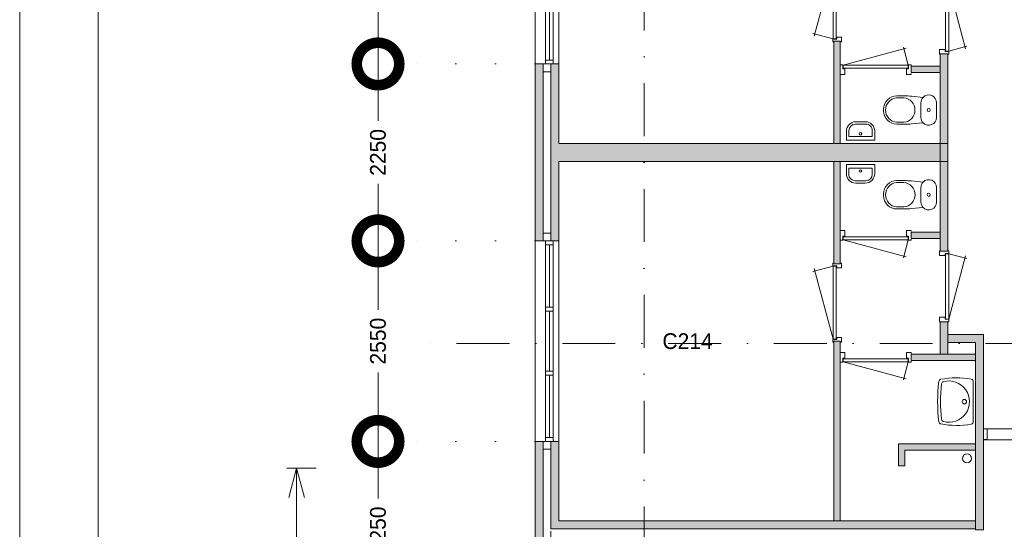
# Model space of a CAD drawing. Header units: millimetres. Extents: x -8493 to 75607, y -19302 to 56340.
# Tile 15 of 40: x -8493 to 4031, y 15130 to 21611. Entities that reach past the tile are written whole.
import ezdxf
from ezdxf.enums import TextEntityAlignment as Align

# ---------------------------------------------------------------- set-up
doc = ezdxf.new("R2010")
doc.units = ezdxf.units.MM
doc.header["$PDMODE"] = 3
doc.header["$PDSIZE"] = 1
doc.linetypes.add('DGN1', pattern=[504.6, 0, -504.6])
doc.linetypes.add('DGN4', pattern=[1345.6, 672.8, -336.4, 0, -336.4])
for name, color, linetype in [('1', 7, 'Continuous'), ('16', 7, 'Continuous'), ('17', 7, 'Continuous'), ('30', 7, 'Continuous'), ('31', 7, 'Continuous'), ('32', 7, 'Continuous'), ('33', 7, 'Continuous'), ('40', 7, 'Continuous'), ('48', 7, 'Continuous'), ('56', 7, 'Continuous'), ('58', 7, 'Continuous'), ('62', 7, 'Continuous')]:
    doc.layers.add(name, color=color, linetype=linetype)
doc.styles.add('dgn003', font='dgn003.shx')
doc.styles.get("Standard").update_dxf_attribs({"font": 'arial.ttf'})
doc.dimstyles.get("Standard").update_dxf_attribs({"dimtxt": 0.18, "dimasz": 0.18, "dimexe": 0.18, "dimexo": 0.0625, "dimgap": 0.09, "dimtad": 0, "dimtih": 1, "dimtoh": 1, "dimdec": 4, "dimzin": 0, "dimdsep": 46, "dimtxsty": 'Standard', "dimcen": 0.09, "dimadec": 0, "dimazin": 0, "dimtfac": 1, "dimtdec": 4, "dimtofl": 0, "dimtmove": 0, "dimatfit": 3, "dimfxl": 1, "dimtolj": 1, "dimtzin": 0, "dimarcsym": 0})

# ---------------------------------------------------------------- blocks, each defined once
blk = doc.blocks.new('_Open30')
at = {"color": 0, "linetype": 'ByBlock', "lineweight": -2}
for p, q in [((-1, 0.268), (0, 0)), ((0, 0), (-1, -0.268)), ((0, 0), (-1, 0))]:
    blk.add_line(p, q, dxfattribs=at)
blk = doc.blocks.new('*D3847')
at = {"layer": '58', "color": 92, "linetype": 'Continuous', "lineweight": 0, "transparency": 16777216}
for p, q in [((-4721, 15908), (-5096, 15908)), ((-4721, 2908), (-5096, 2908))]:
    blk.add_line(p, q, dxfattribs=at)
at = {"layer": '58', "color": 3, "linetype": 'Continuous', "lineweight": 0, "transparency": 16777216}
for p, q in [((-4971, 15533), (-4971, 9991)), ((-4971, 3283), (-4971, 8825))]:
    blk.add_line(p, q, dxfattribs=at)
at = {"layer": 'Defpoints', "color": 0, "linetype": 'Continuous', "transparency": 16777216}
for p in [(-1935, 15908), (-4971, 2908), (-1935, 2908)]:
    blk.add_point(p, dxfattribs=at)
at = {"layer": '58', "color": 3, "linetype": 'Continuous', "lineweight": 0, "transparency": 16777216, "xscale": 375, "yscale": 375, "zscale": 375}
for p, rotation in [((-4971, 15908), 90), ((-4971, 2908), 270)]:
    blk.add_blockref('_Open30', p, dxfattribs=dict(at, rotation=rotation))
at = {"layer": '58', "color": 3, "linetype": 'Continuous', "lineweight": 0, "transparency": 16777216, "insert": (-4971, 9408), "char_height": 250, "attachment_point": 5, "rotation": 90, "style": 'dgn003'}
blk.add_mtext('\\A1;13000', dxfattribs=at)
blk = doc.blocks.new('830R10157')
at = {"layer": '33', "color": 1, "linetype": 'Continuous', "lineweight": 0}
for p, q in [((108, -38), (336.87, -99.32)), ((108, -868), (322.82, -66.28))]:
    blk.add_line(p, q, dxfattribs=at)
at = {"layer": '33', "color": 92, "linetype": 'Continuous', "lineweight": 13, "true_color": 0x00e100, "flags": 128}
for points in [[(100, 0), (111, 0), (111, -35), (61, -35), (61, -60), (-11, -60), (-11, 0), (0, 0)], [(100, -906), (111, -906), (111, -871), (61, -871), (61, -846), (-11, -846), (-11, -906), (0, -906)]]:
    blk.add_lwpolyline(points, dxfattribs=at)
at = {"layer": '33', "color": 2, "linetype": 'Continuous', "lineweight": 13, "true_color": 0xf0f000, "flags": 128}
blk.add_lwpolyline([(108, -868), (108, -38), (68, -38), (68, -868), (108, -868)], dxfattribs=at)
blk = doc.blocks.new('CLOS0252')
at = {"layer": '40', "color": 7, "linetype": 'Continuous', "lineweight": 0}
for p, q in [((-528, 155), (-436, 155)), ((-670, -1), (-670, 1)), ((-220, -92), (-220, 92)), ((-528, -155), (-436, -155))]:
    blk.add_line(p, q, dxfattribs=at)
at = {"layer": '40', "color": 7, "linetype": 'Continuous', "lineweight": 0, "flags": 128}
for points in [[(-338, -176), (-192, -162), (-192, -162, 0.674333), (-20, -92), (-20, -92), (-20, 92), (-20, 92, 0.674333), (-192, 162), (-192, 162), (-338, 176), (-338, 176, 0.023285), (-431, 180), (-431, 180), (-525, 180), (-525, 180, 0.414214), (-695, 10), (-695, 10), (-695, -10), (-695, -10, 0.414214), (-525, -180), (-525, -180), (-431, -180), (-431, -180, 0.023285), (-338, -176)], [(-220, 92, -0.194504), (-192, 162)], [(-192, -162, -0.194504), (-220, -92)]]:
    blk.add_lwpolyline(points, format="xyb", dxfattribs=at)
at = {"layer": '40', "color": 7, "linetype": 'Continuous', "lineweight": 0}
blk.add_circle((-120, 0), 20, dxfattribs=at)
for centre, start, end in [((-514, 0), 94.9259, 265.0741), ((-450, 0), 274.9263, 85.0736)]:
    blk.add_arc(centre, 156, start, end, dxfattribs=at)
blk = doc.blocks.new('FT0152')
at = {"layer": '40', "color": 7, "linetype": 'Continuous', "lineweight": 0}
for p, q in [((180, -20), (-180, -20)), ((149, -65), (-149, -65)), ((-149, -65), (-149, -144)), ((180, -135), (180, -20))]:
    blk.add_line(p, q, dxfattribs=at)
at = {"layer": '40', "color": 7, "linetype": 'Continuous', "lineweight": 0, "flags": 128}
for points in [[(-180, -20), (-180, -135)], [(149, -144), (149, -65)], [(-69, -224), (69, -224)], [(-60, -255), (60, -255)]]:
    blk.add_lwpolyline(points, dxfattribs=at)
for points in [[(-60, -255, -0.414214), (-180, -135)], [(-69, -224, -0.414214), (-149, -144)]]:
    blk.add_lwpolyline(points, format="xyb", dxfattribs=at)
at = {"layer": '40', "color": 7, "linetype": 'Continuous', "lineweight": 0}
blk.add_circle((-1, -101), 15.1, dxfattribs=at)
for centre, radius in [((60, -135), 120), ((69, -144), 80)]:
    blk.add_arc(centre, radius, 270, 0, dxfattribs=at)
blk = doc.blocks.new('830R10158')
at = {"layer": '33', "color": 1, "linetype": 'Continuous', "lineweight": 0}
for p, q in [((-868, -108), (-66.28, -322.82)), ((-38, -108), (-99.32, -336.87))]:
    blk.add_line(p, q, dxfattribs=at)
at = {"layer": '33', "color": 92, "linetype": 'Continuous', "lineweight": 13, "true_color": 0x00e100, "flags": 128}
for points in [[(-906, -100), (-906, -111), (-871, -111), (-871, -61), (-846, -61), (-846, 11), (-906, 11), (-906, 0)], [(0, -100), (0, -111), (-35, -111), (-35, -61), (-60, -61), (-60, 11), (0, 11), (0, 0)]]:
    blk.add_lwpolyline(points, dxfattribs=at)
at = {"layer": '33', "color": 2, "linetype": 'Continuous', "lineweight": 13, "true_color": 0xf0f000, "flags": 128}
blk.add_lwpolyline([(-868, -108), (-38, -108), (-38, -68), (-868, -68), (-868, -108)], dxfattribs=at)
blk = doc.blocks.new('930L0953')
at = {"layer": '33', "color": 1, "linetype": 'Continuous', "lineweight": 0}
for p, q in [((-98, 968), (-353.44, 899.56)), ((-98, 38), (-338.7, 936.31))]:
    blk.add_line(p, q, dxfattribs=at)
at = {"layer": '33', "color": 92, "linetype": 'Continuous', "lineweight": 13, "true_color": 0x00e100, "flags": 128}
for points in [[(-90, 1006), (-101, 1006), (-101, 971), (-51, 971), (-51, 946), (11, 946), (11, 1006), (0, 1006)], [(-90, 0), (-101, 0), (-101, 35), (-51, 35), (-51, 60), (11, 60), (11, 0), (0, 0)]]:
    blk.add_lwpolyline(points, dxfattribs=at)
at = {"layer": '33', "color": 2, "linetype": 'Continuous', "lineweight": 13, "true_color": 0xf0f000, "flags": 128}
blk.add_lwpolyline([(-98, 968), (-98, 38), (-58, 38), (-58, 968), (-98, 968)], dxfattribs=at)
blk = doc.blocks.new('WT0152')
at = {"layer": '40', "color": 7, "linetype": 'Continuous', "lineweight": 0}
blk.add_line((-20, -253), (-20, 253), dxfattribs=at)
at = {"layer": '40', "color": 7, "linetype": 'Continuous', "lineweight": 0, "flags": 128}
for points in [[(-459, -256, -0.059915), (-459, 256)], [(-459, 256, -0.328769), (-432, 284)], [(-432, 284, -0.090801), (-47, 286)], [(-425, 226, -0.309671), (-401, 254)], [(-401, 254, -1.30637), (-401, -254)], [(-47, 286, -0.363957), (-20, 253)], [(-425, -226, -0.052773), (-425, 226)], [(-401, -254, -0.309671), (-425, -226)], [(-432, -284, -0.328769), (-459, -256)], [(-47, -286, -0.090801), (-432, -284)], [(-20, -253, -0.363957), (-47, -286)]]:
    blk.add_lwpolyline(points, format="xyb", dxfattribs=at)
at = {"layer": '40', "color": 7, "linetype": 'Continuous', "lineweight": 0}
blk.add_circle((-133, 0), 28.1, dxfattribs=at)
blk = doc.blocks.new('830R10159')
at = {"layer": '33', "color": 1, "linetype": 'Continuous', "lineweight": 0}
for p, q in [((-868, -108), (-66.28, -322.82)), ((-38, -108), (-99.32, -336.87))]:
    blk.add_line(p, q, dxfattribs=at)
at = {"layer": '33', "color": 92, "linetype": 'Continuous', "lineweight": 13, "true_color": 0x00e100, "flags": 128}
for points in [[(-906, -100), (-906, -111), (-871, -111), (-871, -61), (-846, -61), (-846, 11), (-906, 11), (-906, 0)], [(0, -100), (0, -111), (-35, -111), (-35, -61), (-60, -61), (-60, 11), (0, 11), (0, 0)]]:
    blk.add_lwpolyline(points, dxfattribs=at)
at = {"layer": '33', "color": 2, "linetype": 'Continuous', "lineweight": 13, "true_color": 0xf0f000, "flags": 128}
blk.add_lwpolyline([(-868, -108), (-38, -108), (-38, -68), (-868, -68), (-868, -108)], dxfattribs=at)
blk = doc.blocks.new('830R10160')
at = {"layer": '33', "color": 1, "linetype": 'Continuous', "lineweight": 0}
for p, q in [((108, 868), (322.82, 66.28)), ((108, 38), (336.87, 99.32))]:
    blk.add_line(p, q, dxfattribs=at)
at = {"layer": '33', "color": 92, "linetype": 'Continuous', "lineweight": 13, "true_color": 0x00e100, "flags": 128}
for points in [[(100, 906), (111, 906), (111, 871), (61, 871), (61, 846), (-11, 846), (-11, 906), (0, 906)], [(100, 0), (111, 0), (111, 35), (61, 35), (61, 60), (-11, 60), (-11, 0), (0, 0)]]:
    blk.add_lwpolyline(points, dxfattribs=at)
at = {"layer": '33', "color": 2, "linetype": 'Continuous', "lineweight": 13, "true_color": 0xf0f000, "flags": 128}
blk.add_lwpolyline([(108, 868), (108, 38), (68, 38), (68, 868), (108, 868)], dxfattribs=at)
blk = doc.blocks.new('CLOS0253')
at = {"layer": '40', "color": 7, "linetype": 'Continuous', "lineweight": 0}
for p, q in [((-528, 155), (-436, 155)), ((-670, 1), (-670, -1)), ((-220, 92), (-220, -93)), ((-528, -155), (-436, -155))]:
    blk.add_line(p, q, dxfattribs=at)
at = {"layer": '40', "color": 7, "linetype": 'Continuous', "lineweight": 0, "flags": 128}
for points in [[(-338, 176), (-192, 162), (-192, 162, -0.674333), (-20, 92), (-20, 92), (-20, -93), (-20, -93, -0.674333), (-192, -162), (-192, -162), (-338, -176), (-338, -176, -0.023285), (-431, -180), (-431, -180), (-525, -180), (-525, -180, -0.414214), (-695, -10), (-695, -10), (-695, 10), (-695, 10, -0.414214), (-525, 180), (-525, 180), (-431, 180), (-431, 180, -0.023285), (-338, 176)], [(-528, -155, -0.917521), (-528, 155)], [(-437, 155, -0.917514), (-437, -155)]]:
    blk.add_lwpolyline(points, format="xyb", dxfattribs=at)
at = {"layer": '40', "color": 7, "linetype": 'Continuous', "lineweight": 0}
blk.add_circle((-120, 0), 20, dxfattribs=at)
for centre, start, end in [((-120, 92), 135.9727, 180), ((-120, -93), 180, 224.0273)]:
    blk.add_arc(centre, 100, start, end, dxfattribs=at)
blk = doc.blocks.new('FT0153')
at = {"layer": '40', "color": 7, "linetype": 'Continuous', "lineweight": 0}
for p, q in [((-149, 65), (-149, 144)), ((180, 135), (180, 20)), ((180, 20), (-180, 20)), ((149, 65), (-149, 65))]:
    blk.add_line(p, q, dxfattribs=at)
at = {"layer": '40', "color": 7, "linetype": 'Continuous', "lineweight": 0, "flags": 128}
for points in [[(-60, 255), (60, 255)], [(-180, 20), (-180, 135)], [(-69, 224), (69, 224)], [(149, 144), (149, 65)]]:
    blk.add_lwpolyline(points, dxfattribs=at)
for points in [[(60, 255, -0.414214), (180, 135)], [(69, 224, -0.414214), (149, 144)]]:
    blk.add_lwpolyline(points, format="xyb", dxfattribs=at)
at = {"layer": '40', "color": 7, "linetype": 'Continuous', "lineweight": 0}
blk.add_circle((-1, 101), 15.1, dxfattribs=at)
for centre, radius in [((-60, 135), 120), ((-69, 144), 80)]:
    blk.add_arc(centre, radius, 90, 180, dxfattribs=at)
blk = doc.blocks.new('830R10161')
at = {"layer": '33', "color": 1, "linetype": 'Continuous', "lineweight": 0}
for p, q in [((-868, 108), (-66.28, 322.82)), ((-38, 108), (-99.32, 336.87))]:
    blk.add_line(p, q, dxfattribs=at)
at = {"layer": '33', "color": 92, "linetype": 'Continuous', "lineweight": 13, "true_color": 0x00e100, "flags": 128}
for points in [[(-906, 100), (-906, 111), (-871, 111), (-871, 61), (-846, 61), (-846, -11), (-906, -11), (-906, 0)], [(0, 100), (0, 111), (-35, 111), (-35, 61), (-60, 61), (-60, -11), (0, -11), (0, 0)]]:
    blk.add_lwpolyline(points, dxfattribs=at)
at = {"layer": '33', "color": 2, "linetype": 'Continuous', "lineweight": 13, "true_color": 0xf0f000, "flags": 128}
blk.add_lwpolyline([(-868, 108), (-38, 108), (-38, 68), (-868, 68), (-868, 108)], dxfattribs=at)
blk = doc.blocks.new('930L0954')
at = {"layer": '33', "color": 1, "linetype": 'Continuous', "lineweight": 0}
for p, q in [((-98, -38), (-338.7, -936.31)), ((-98, -968), (-353.44, -899.56))]:
    blk.add_line(p, q, dxfattribs=at)
at = {"layer": '33', "color": 92, "linetype": 'Continuous', "lineweight": 13, "true_color": 0x00e100, "flags": 128}
for points in [[(-90, 0), (-101, 0), (-101, -35), (-51, -35), (-51, -60), (11, -60), (11, 0), (0, 0)], [(-90, -1006), (-101, -1006), (-101, -971), (-51, -971), (-51, -946), (11, -946), (11, -1006), (0, -1006)]]:
    blk.add_lwpolyline(points, dxfattribs=at)
at = {"layer": '33', "color": 2, "linetype": 'Continuous', "lineweight": 13, "true_color": 0xf0f000, "flags": 128}
blk.add_lwpolyline([(-98, -968), (-98, -38), (-58, -38), (-58, -968), (-98, -968)], dxfattribs=at)
blk = doc.blocks.new('A1')
at = {"layer": '1', "color": 1, "linetype": 'Continuous', "lineweight": 0}
blk.add_line((0, 59400), (0, 0), dxfattribs=at)
at = {"layer": '1', "color": 52, "linetype": 'Continuous', "lineweight": 0, "true_color": 0xc3c300, "flags": 128}
blk.add_lwpolyline([(1000, 1000), (83100, 1000), (83100, 58400), (1000, 58400), (1000, 1000)], dxfattribs=at)
blk = doc.blocks.new('_DotSmall')
at = {"color": 0, "linetype": 'ByBlock', "const_width": 0.5}
blk.add_lwpolyline([(-0.0625, 0, 1), (0.0625, 0, 1)], format="xyb", close=True, dxfattribs=at)
blk = doc.blocks.new('*D3701')
at = {"layer": '58', "color": 3, "linetype": 'Continuous', "lineweight": 0, "transparency": 16777216}
for p, q in [((-3935.24, 16247.77), (-3935.24, 15522.77)), ((-3935.24, 13997.77), (-3935.24, 14722.77))]:
    blk.add_line(p, q, dxfattribs=at)
at = {"layer": 'Defpoints', "color": 0, "linetype": 'Continuous', "transparency": 16777216}
for p in [(-1935.24, 16247.77), (-3935.24, 13997.77), (-1935.24, 13997.77)]:
    blk.add_point(p, dxfattribs=at)
at = {"layer": '58', "color": 3, "linetype": 'Continuous', "lineweight": 0, "transparency": 16777216, "xscale": 1080, "yscale": 1080, "zscale": 1080}
for p, rotation in [((-3935.24, 16247.77), 90), ((-3935.24, 13997.77), 270)]:
    blk.add_blockref('_DotSmall', p, dxfattribs=dict(at, rotation=rotation))
at = {"layer": '58', "color": 3, "linetype": 'Continuous', "lineweight": 0, "transparency": 16777216, "insert": (-3935.24, 15122.77), "char_height": 200, "attachment_point": 5, "rotation": 90, "style": 'dgn003'}
blk.add_mtext('\\A1;2250', dxfattribs=at)
blk = doc.blocks.new('*D3702')
at = {"layer": '58', "color": 3, "linetype": 'Continuous', "lineweight": 0, "transparency": 16777216}
for p, q in [((-3935.24, 18797.77), (-3935.24, 17922.77)), ((-3935.24, 16247.77), (-3935.24, 17122.77))]:
    blk.add_line(p, q, dxfattribs=at)
at = {"layer": 'Defpoints', "color": 0, "linetype": 'Continuous', "transparency": 16777216}
for p in [(-1935.24, 18797.77), (-3935.24, 16247.77), (-1935.24, 16247.77)]:
    blk.add_point(p, dxfattribs=at)
at = {"layer": '58', "color": 3, "linetype": 'Continuous', "lineweight": 0, "transparency": 16777216, "xscale": 1080, "yscale": 1080, "zscale": 1080}
for p, rotation in [((-3935.24, 18797.77), 90), ((-3935.24, 16247.77), 270)]:
    blk.add_blockref('_DotSmall', p, dxfattribs=dict(at, rotation=rotation))
at = {"layer": '58', "color": 3, "linetype": 'Continuous', "lineweight": 0, "transparency": 16777216, "insert": (-3935.24, 17522.77), "char_height": 200, "attachment_point": 5, "rotation": 90, "style": 'dgn003'}
blk.add_mtext('\\A1;2550', dxfattribs=at)
blk = doc.blocks.new('*D3703')
at = {"layer": '58', "color": 3, "linetype": 'Continuous', "lineweight": 0, "transparency": 16777216}
for p, q in [((-3935.24, 21047.77), (-3935.24, 20322.77)), ((-3935.24, 18797.77), (-3935.24, 19522.77))]:
    blk.add_line(p, q, dxfattribs=at)
at = {"layer": 'Defpoints', "color": 0, "linetype": 'Continuous', "transparency": 16777216}
for p in [(-1967.06, 21047.77), (-3935.24, 18797.77), (-1967.06, 18797.77)]:
    blk.add_point(p, dxfattribs=at)
at = {"layer": '58', "color": 3, "linetype": 'Continuous', "lineweight": 0, "transparency": 16777216, "xscale": 1080, "yscale": 1080, "zscale": 1080}
for p, rotation in [((-3935.24, 21047.77), 90), ((-3935.24, 18797.77), 270)]:
    blk.add_blockref('_DotSmall', p, dxfattribs=dict(at, rotation=rotation))
at = {"layer": '58', "color": 3, "linetype": 'Continuous', "lineweight": 0, "transparency": 16777216, "insert": (-3935.24, 19922.77), "char_height": 200, "attachment_point": 5, "rotation": 90, "style": 'dgn003'}
blk.add_mtext('\\A1;2250', dxfattribs=at)
blk = doc.blocks.new('*D3704')
at = {"layer": '58', "color": 3, "linetype": 'Continuous', "lineweight": 0, "transparency": 16777216}
for p, q in [((-3935.24, 23597.77), (-3935.24, 22722.77)), ((-3935.24, 21047.77), (-3935.24, 21922.77))]:
    blk.add_line(p, q, dxfattribs=at)
at = {"layer": 'Defpoints', "color": 0, "linetype": 'Continuous', "transparency": 16777216}
for p in [(-3935.24, 23597.77), (-1935.24, 23597.77), (-1935.24, 21047.77)]:
    blk.add_point(p, dxfattribs=at)
at = {"layer": '58', "color": 3, "linetype": 'Continuous', "lineweight": 0, "transparency": 16777216, "xscale": 1080, "yscale": 1080, "zscale": 1080}
for p, rotation in [((-3935.24, 23597.77), 90), ((-3935.24, 21047.77), 270)]:
    blk.add_blockref('_DotSmall', p, dxfattribs=dict(at, rotation=rotation))
at = {"layer": '58', "color": 3, "linetype": 'Continuous', "lineweight": 0, "transparency": 16777216, "insert": (-3935.24, 22322.77), "char_height": 200, "attachment_point": 5, "rotation": 270, "style": 'dgn003'}
blk.add_mtext('\\A1;2550', dxfattribs=at)

msp = doc.modelspace()

# ---------------------------------------------------------------- hatches: boundary and pattern name
at = {"layer": '62'}
for color, points in [(9, [(1944.76, 21337.77), (1944.76, 20037.77), (1864.76, 20037.77), (1864.76, 21337.77)]), (7, [(3214.76, 21177.77), (3214.76, 19807.77), (3314.76, 19807.77), (3314.76, 21177.77)]), (7, [(-1835.24, 21047.77), (-1835.24, 18797.77), (-1935.24, 18797.77), (-1935.24, 21047.77)]), (9, [(-1735.24, 21047.77), (-1635.24, 21047.77), (-1635.24, 20037.77), (3214.76, 20037.77), (3214.76, 19807.77), (-1635.24, 19807.77), (-1635.24, 18797.77), (-1735.24, 18797.77)]), (9, [(2844.76, 21017.77), (2844.76, 20937.77), (3214.76, 20937.77), (3214.76, 21017.77)]), (7, [(3214.76, 18667.77), (3214.76, 20037.77), (3314.76, 20037.77), (3314.76, 18667.77)]), (9, [(1944.76, 18507.77), (1944.76, 19807.77), (1864.76, 19807.77), (1864.76, 18507.77)]), (9, [(2844.76, 18827.77), (2844.76, 18907.77), (3214.76, 18907.77), (3214.76, 18827.77)]), (7, [(3214.76, 17357.77), (3214.76, 17767.77), (3314.76, 17767.77), (3314.76, 17357.77)]), (7, [(3764.76, 15122.77), (3664.76, 15122.77), (3664.76, 17507.77), (3314.76, 17507.77), (3314.76, 17607.77), (3764.76, 17607.77)]), (9, [(1944.76, 15237.77), (1944.76, 17522.77), (1864.76, 17522.77), (1864.76, 15237.77)]), (9, [(2844.76, 17277.77), (2844.76, 17357.77), (3664.76, 17357.77), (3664.76, 17277.77)]), (7, [(-1835.24, 16247.77), (-1835.24, 13997.77), (-1935.24, 13997.77), (-1935.24, 16247.77)]), (9, [(-1735.24, 16247.77), (-1635.24, 16247.77), (-1635.24, 15237.77), (3664.76, 15237.77), (3664.76, 15137.77), (-1735.24, 15137.77)]), (9, [(2764.76, 15937.77), (2684.76, 15937.77), (2684.76, 16217.77), (3664.76, 16217.77), (3664.76, 16137.77), (2764.76, 16137.77)])]:
    msp.add_hatch(color=color, dxfattribs=at).paths.add_polyline_path(points)

# ---------------------------------------------------------------- linework, layer by layer
at = {"layer": '16', "color": 92, "linetype": 'Continuous', "lineweight": 0, "true_color": 0x00e100, "flags": 128}
for points in [[(1944.76, 20037.77), (1944.76, 21337.77), (1864.76, 21337.77), (1864.76, 20037.77), (1944.76, 20037.77)], [(3314.76, 21177.77), (3314.76, 19807.77), (3214.76, 19807.77), (3214.76, 21177.77), (3314.76, 21177.77)], [(-1635.24, 19807.77), (-1635.24, 18797.77), (-1935.24, 18797.77), (-1935.24, 21047.77), (-1635.24, 21047.77), (-1635.24, 20037.77)], [(-1735.24, 19937.77), (-1735.24, 18897.77), (-1835.24, 18897.77), (-1835.24, 20947.77), (-1735.24, 20947.77), (-1735.24, 19937.77)], [(3214.76, 21017.77), (3214.76, 20937.77), (2844.76, 20937.77), (2844.76, 21017.77), (3214.76, 21017.77)], [(3314.76, 18667.77), (3314.76, 20037.77), (3214.76, 20037.77), (3214.76, 18667.77), (3314.76, 18667.77)], [(1944.76, 19807.77), (1944.76, 18507.77), (1864.76, 18507.77), (1864.76, 19807.77), (1944.76, 19807.77)], [(3214.76, 18827.77), (3214.76, 18907.77), (2844.76, 18907.77), (2844.76, 18827.77), (3214.76, 18827.77)], [(3314.76, 17357.77), (3314.76, 17767.77), (3214.76, 17767.77), (3214.76, 17357.77), (3314.76, 17357.77)], [(3764.76, 15122.77), (3764.76, 17607.77), (3314.76, 17607.77), (3314.76, 17507.77), (3664.76, 17507.77), (3664.76, 15122.77), (3764.76, 15122.77)], [(1944.76, 17522.77), (1944.76, 15237.77), (1864.76, 15237.77), (1864.76, 17522.77), (1944.76, 17522.77)], [(3664.76, 17277.77), (3664.76, 17357.77), (2844.76, 17357.77), (2844.76, 17277.77), (3664.76, 17277.77)], [(-1635.24, 15007.77), (-1635.24, 13997.77), (-1935.24, 13997.77), (-1935.24, 16247.77), (-1635.24, 16247.77), (-1635.24, 15237.77)], [(3664.76, 16137.77), (2764.76, 16137.77), (2764.76, 15937.77), (2684.76, 15937.77), (2684.76, 16217.77), (3664.76, 16217.77), (3664.76, 16137.77)], [(-1735.24, 15107.77), (-1735.24, 14097.77), (-1835.24, 14097.77), (-1835.24, 16147.77), (-1735.24, 16147.77), (-1735.24, 15137.77)]]:
    msp.add_lwpolyline(points, dxfattribs=at)
at = {"layer": '17', "color": 92, "linetype": 'Continuous', "lineweight": 0, "true_color": 0x00e100}
for p, q in [((-1635.24, 20037.77), (3214.76, 20037.77)), ((-1635.24, 19807.77), (3214.76, 19807.77))]:
    msp.add_line(p, q, dxfattribs=at)
at = {"layer": '17', "color": 92, "linetype": 'Continuous', "lineweight": 0, "true_color": 0x00e100, "flags": 128}
msp.add_lwpolyline([(-1735.24, 15137.77), (3664.76, 15137.77), (3664.76, 15237.77), (-1635.24, 15237.77)], dxfattribs=at)
at = {"layer": '30', "color": 3, "linetype": 'Continuous', "lineweight": 0}
for p, q in [((-1935.24, 23597.77), (-1935.24, 21047.77)), ((-1635.24, 23597.77), (-1635.24, 21047.77)), ((-1935.24, 16247.77), (-1935.24, 18797.77)), ((-1735.24, 18897.77), (-1835.24, 18897.77)), ((-1635.24, 16247.77), (-1635.24, 18797.77))]:
    msp.add_line(p, q, dxfattribs=at)
at = {"layer": '31', "color": 3, "linetype": 'Continuous', "lineweight": 0}
for p, q in [((3764.76, 16409.53), (5364.76, 16409.53)), ((3764.76, 16269.53), (5364.76, 16269.53))]:
    msp.add_line(p, q, dxfattribs=at)
at = {"layer": '32', "color": 3, "linetype": 'Continuous', "lineweight": 0}
for p, q in [((-1805.24, 21097.77), (-1805.24, 23547.77)), ((-1705.24, 23547.77), (-1705.24, 21047.77)), ((-1755.24, 21889.43), (-1755.24, 21097.77)), ((-1705.24, 16297.77), (-1705.24, 18797.77)), ((-1805.24, 18747.77), (-1805.24, 16297.77)), ((-1755.24, 17956.11), (-1755.24, 18747.77)), ((-1755.24, 17139.44), (-1755.24, 17906.11)), ((-1755.24, 16297.77), (-1755.24, 17089.44)), ((-1805.24, 16297.77), (-1705.24, 16297.77))]:
    msp.add_line(p, q, dxfattribs=at)
at = {"layer": '32', "color": 3, "linetype": 'Continuous', "lineweight": 0, "flags": 128}
for points in [[(-1705.24, 21097.77), (-1705.24, 21047.77), (-1805.24, 21047.77), (-1805.24, 21097.77), (-1705.24, 21097.77)], [(-1705.24, 18747.77), (-1705.24, 18797.77), (-1805.24, 18797.77), (-1805.24, 18747.77), (-1705.24, 18747.77)], [(-1705.24, 17906.11), (-1705.24, 17956.11), (-1805.24, 17956.11), (-1805.24, 17906.11), (-1705.24, 17906.11)], [(-1705.24, 17089.44), (-1705.24, 17139.44), (-1805.24, 17139.44), (-1805.24, 17089.44), (-1705.24, 17089.44)], [(3764.76, 16409.53), (3814.76, 16409.53), (3814.76, 16270.53), (3764.76, 16270.53), (3764.76, 16409.53)], [(-1705.24, 16247.77), (-1705.24, 16297.77), (-1805.24, 16297.77), (-1805.24, 16247.77), (-1705.24, 16247.77)]]:
    msp.add_lwpolyline(points, dxfattribs=at)
at = {"layer": '40', "color": 3, "linetype": 'Continuous', "lineweight": 0}
msp.add_circle((3556.16, 16031.01), 57.46, dxfattribs=at)
at = {"layer": '56', "color": 3, "linetype": 'DGN4', "lineweight": 0}
for p, q in [((-550.24, 50407.77), (-550.24, 1407.77)), ((51564.76, 17492.77), (-3435.24, 17492.77))]:
    msp.add_line(p, q, dxfattribs=at)
at = {"layer": '58', "color": 3, "linetype": 'DGN1', "lineweight": 0}
for p, q in [((-1935.24, 21047.77), (-3935.24, 21047.77)), ((-1935.24, 18797.77), (-3935.24, 18797.77)), ((-1935.24, 16247.77), (-3935.24, 16247.77))]:
    msp.add_line(p, q, dxfattribs=at)
at = {"layer": '62', "color": 9, "linetype": 'Continuous', "lineweight": 0, "flags": 128}
for points in [[(1944.76, 21337.77), (1944.76, 20037.77), (1864.76, 20037.77), (1864.76, 21337.77), (1944.76, 21337.77)], [(-1735.24, 21047.77), (-1635.24, 21047.77), (-1635.24, 20037.77), (3214.76, 20037.77), (3214.76, 19807.77), (-1635.24, 19807.77), (-1635.24, 18797.77), (-1735.24, 18797.77), (-1735.24, 21047.77)], [(2844.76, 21017.77), (2844.76, 20937.77), (3214.76, 20937.77), (3214.76, 21017.77), (2844.76, 21017.77)], [(1944.76, 18507.77), (1944.76, 19807.77), (1864.76, 19807.77), (1864.76, 18507.77), (1944.76, 18507.77)], [(2844.76, 18827.77), (2844.76, 18907.77), (3214.76, 18907.77), (3214.76, 18827.77), (2844.76, 18827.77)], [(1944.76, 15237.77), (1944.76, 17522.77), (1864.76, 17522.77), (1864.76, 15237.77), (1944.76, 15237.77)], [(2844.76, 17277.77), (2844.76, 17357.77), (3664.76, 17357.77), (3664.76, 17277.77), (2844.76, 17277.77)], [(-1735.24, 16247.77), (-1635.24, 16247.77), (-1635.24, 15237.77), (3664.76, 15237.77), (3664.76, 15137.77), (-1735.24, 15137.77), (-1735.24, 16247.77)], [(2764.76, 15937.77), (2684.76, 15937.77), (2684.76, 16217.77), (3664.76, 16217.77), (3664.76, 16137.77), (2764.76, 16137.77), (2764.76, 15937.77)]]:
    msp.add_lwpolyline(points, dxfattribs=at)
at = {"layer": '62', "color": 7, "linetype": 'Continuous', "lineweight": 0, "flags": 128}
for points in [[(3214.76, 21177.77), (3214.76, 19807.77), (3314.76, 19807.77), (3314.76, 21177.77), (3214.76, 21177.77)], [(-1835.24, 21047.77), (-1835.24, 18797.77), (-1935.24, 18797.77), (-1935.24, 21047.77), (-1835.24, 21047.77)], [(3214.76, 18667.77), (3214.76, 20037.77), (3314.76, 20037.77), (3314.76, 18667.77), (3214.76, 18667.77)], [(3214.76, 17357.77), (3214.76, 17767.77), (3314.76, 17767.77), (3314.76, 17357.77), (3214.76, 17357.77)], [(3764.76, 15122.77), (3664.76, 15122.77), (3664.76, 17507.77), (3314.76, 17507.77), (3314.76, 17607.77), (3764.76, 17607.77), (3764.76, 15122.77)], [(-1835.24, 16247.77), (-1835.24, 13997.77), (-1935.24, 13997.77), (-1935.24, 16247.77), (-1835.24, 16247.77)]]:
    msp.add_lwpolyline(points, dxfattribs=at)

# ---------------------------------------------------------------- block references
at = {"color": 7, "linetype": 'Continuous', "lineweight": 0}
for name, p in [('A1', (-8492.96, -3060.21)), ('930L0954', (1950.73, 22336)), ('830R10160', (3216.66, 21173.06)), ('830R10161', (2847.85, 20926.17)), ('CLOS0253', (3189.86, 20461.28)), ('FT0153', (2202.72, 20058.2)), ('FT0152', (2202.72, 19787.34)), ('CLOS0252', (3189.86, 19384.26)), ('830R10158', (2847.85, 18919.37)), ('830R10157', (3216.66, 18672.48)), ('930L0953', (1950.73, 17509.54)), ('830R10159', (2847.84, 17367.95)), ('WT0152', (3656.9, 16753.63))]:
    msp.add_blockref(name, p, dxfattribs=at)

# ---------------------------------------------------------------- texts
at = {"layer": '48', "color": 7, "linetype": 'Continuous', "lineweight": 0, "style": 'dgn003'}
msp.add_text('C214', height=200, dxfattribs=at).set_placement((2.21, 17523.09), align=Align.MIDDLE_CENTER)

# ---------------------------------------------------------------- dimensions: what is measured, and where the dimension line sits
at = {"layer": '58', "color": 3, "linetype": 'Continuous', "lineweight": 0}
for base, p1, p2, angle, override, picture, middle, turn in [((-3935.24, 23597.77), (-1935.24, 21047.77), (-1935.24, 23597.77), 270, {"dimscale": 1, "dimtxt": 200, "dimasz": 1080, "dimexe": 0, "dimexo": 0, "dimgap": 100, "dimtad": 1, "dimjust": 0, "dimtih": 0, "dimtoh": 0, "dimdec": 0, "dimlfac": 1, "dimzin": 11, "dimdsep": 46, "dimlunit": 2, "dimpost": '<>', "dimtxsty": 'dgn003', "dimblk1": 'DotSmall', "dimblk2": 'DotSmall', "dimsah": 1, "dimcen": 0, "dimse1": 1, "dimse2": 1, "dimclrd": 3, "dimclre": 3, "dimclrt": 3, "dimtol": 0, "dimtix": 1, "dimtofl": 1, "dimatfit": 3, "dimfrac": 1, "dimtolj": 1, "dimlwd": 0, "dimlwe": 0}, '*D3704', (-3935.24, 22322.77), 270), ((-3935.24, 18797.77), (-1967.06, 21047.77), (-1967.06, 18797.77), 90, {"dimscale": 1, "dimtxt": 200, "dimasz": 1080, "dimexe": 0, "dimexo": 0, "dimgap": 100, "dimtad": 1, "dimjust": 0, "dimtih": 0, "dimtoh": 0, "dimdec": 0, "dimlfac": 1, "dimzin": 11, "dimdsep": 46, "dimlunit": 2, "dimpost": '<>', "dimtxsty": 'dgn003', "dimblk1": 'DotSmall', "dimblk2": 'DotSmall', "dimsah": 1, "dimcen": 0, "dimse1": 1, "dimse2": 1, "dimclrd": 3, "dimclre": 3, "dimclrt": 3, "dimtol": 0, "dimtix": 1, "dimtofl": 1, "dimatfit": 3, "dimfrac": 1, "dimtolj": 1, "dimlwd": 0, "dimlwe": 0}, '*D3703', (-3935.24, 19922.77), 90), ((-3935.24, 16247.77), (-1935.24, 18797.77), (-1935.24, 16247.77), 90, {"dimscale": 1, "dimtxt": 200, "dimasz": 1080, "dimexe": 0, "dimexo": 0, "dimgap": 100, "dimtad": 1, "dimjust": 0, "dimtih": 0, "dimtoh": 0, "dimdec": 0, "dimlfac": 1, "dimzin": 11, "dimdsep": 46, "dimlunit": 2, "dimpost": '<>', "dimtxsty": 'dgn003', "dimblk1": 'DotSmall', "dimblk2": 'DotSmall', "dimsah": 1, "dimcen": 0, "dimse1": 1, "dimse2": 1, "dimclrd": 3, "dimclre": 3, "dimclrt": 3, "dimtol": 0, "dimtix": 1, "dimtofl": 1, "dimatfit": 3, "dimfrac": 1, "dimtolj": 1, "dimlwd": 0, "dimlwe": 0}, '*D3702', (-3935.24, 17522.77), 90), ((-3935.24, 13997.77), (-1935.24, 16247.77), (-1935.24, 13997.77), 90, {"dimscale": 1, "dimtxt": 200, "dimasz": 1080, "dimexe": 0, "dimexo": 0, "dimgap": 100, "dimtad": 1, "dimjust": 0, "dimtih": 0, "dimtoh": 0, "dimdec": 0, "dimlfac": 1, "dimzin": 11, "dimdsep": 46, "dimlunit": 2, "dimpost": '<>', "dimtxsty": 'dgn003', "dimblk1": 'DotSmall', "dimblk2": 'DotSmall', "dimsah": 1, "dimcen": 0, "dimse1": 1, "dimse2": 1, "dimclrd": 3, "dimclre": 3, "dimclrt": 3, "dimtol": 0, "dimtix": 1, "dimtofl": 1, "dimatfit": 3, "dimfrac": 1, "dimtolj": 1, "dimlwd": 0, "dimlwe": 0}, '*D3701', (-3935.24, 15122.77), 90), ((-4971.38, 2907.77), (-1935.24, 15907.77), (-1935.24, 2907.77), 90, {"dimscale": 1, "dimtxt": 250, "dimasz": 375, "dimexe": 125, "dimgap": 125, "dimtad": 1, "dimjust": 0, "dimtih": 0, "dimtoh": 0, "dimdec": 0, "dimlfac": 1, "dimzin": 11, "dimdsep": 46, "dimlunit": 2, "dimpost": '<>', "dimtxsty": 'dgn003', "dimblk1": 'Open30', "dimblk2": 'Open30', "dimsah": 1, "dimcen": 0, "dimse1": 0, "dimse2": 0, "dimclrd": 3, "dimclre": 92, "dimclrt": 3, "dimtol": 0, "dimtofl": 0, "dimatfit": 3, "dimfxl": 250, "dimfxlon": 1, "dimfrac": 1, "dimtolj": 1, "dimlwd": 0, "dimlwe": 0}, '*D3847', (-4971.38, 9407.77), 90)]:
    dim = msp.add_linear_dim(base=base, p1=p1, p2=p2, angle=angle, dimstyle='Standard', override=override, dxfattribs=at)
    dim.commit()
    dim.dimension.update_dxf_attribs({"geometry": picture, "text_midpoint": middle, "text_rotation": turn})

doc.saveas('drawing.dxf')
